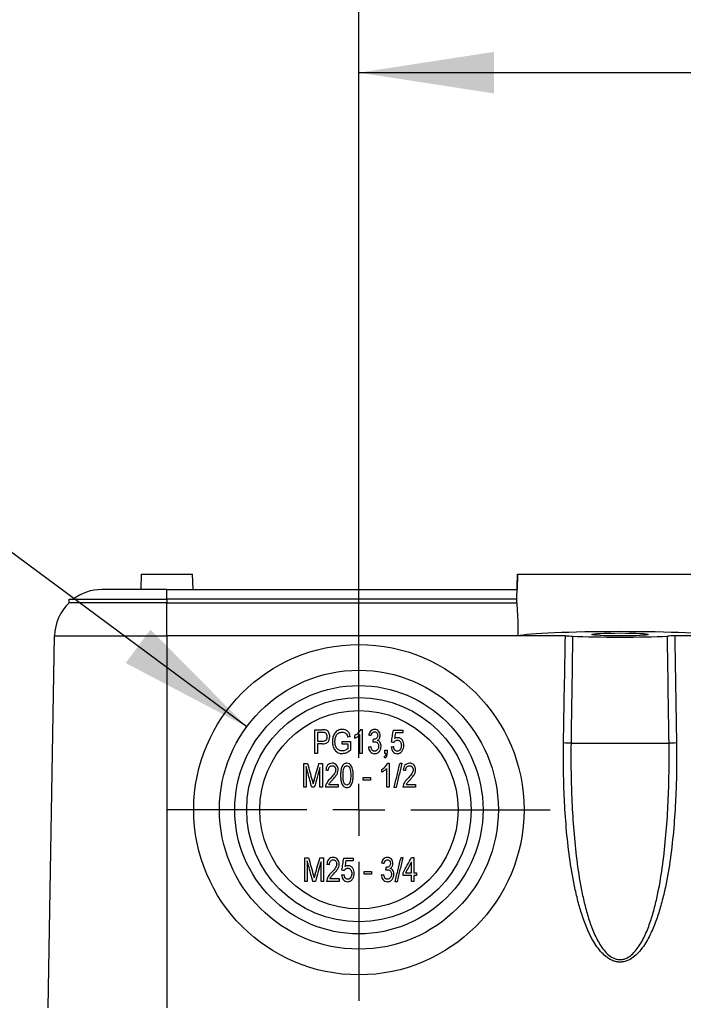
# Model space of a CAD drawing. Header units: millimetres. Extents: x 25 to 1092, y 25 to 838.
# Tile 9 of 46: x 155 to 220, y 651 to 747. Entities that reach past the tile are written whole.
import ezdxf

# ---------------------------------------------------------------- set-up
doc = ezdxf.new("R2010")
doc.units = ezdxf.units.MM
doc.header["$LTSCALE"] = 4
doc.linetypes.add('CENTERX2', pattern=[20.32, 12.7, -2.54, 2.54, -2.54])
doc.layers.add('CENTER', color=40, linetype='CENTERX2')
doc.layers.add('DIMENSIONS', color=140, linetype='Continuous', lineweight=25)
doc.styles.add('SLDTEXTSTYLE0', font='TXT', dxfattribs={"width": 0.7})
doc.dimstyles.new('SLDDIMSTYLE0', dxfattribs={"dimtxt": 8.632031, "dimasz": 13.208, "dimexe": 0, "dimexo": 0.0625, "dimgap": 2.158008, "dimtad": 0, "dimtih": 1, "dimtoh": 1, "dimrnd": 1e-09, "dimzin": 4, "dimdsep": 46, "dimtxsty": 'SLDTEXTSTYLE0', "dimsah": 1, "dimcen": 0.09, "dimadec": 0, "dimazin": 1, "dimtfac": 1, "dimtofl": 0, "dimtmove": 0, "dimatfit": 3, "dimfxl": 0, "dimfrac": 2, "dimtolj": 1, "dimtzin": 12, "dimarcsym": 0})
doc.dimstyles.new('SLDDIMSTYLE6', dxfattribs={"dimtxt": 8.632031, "dimasz": 13.208, "dimexe": 0, "dimexo": 0.0625, "dimgap": 2.158008, "dimtad": 0, "dimtih": 1, "dimtoh": 1, "dimrnd": 1e-09, "dimzin": 12, "dimdsep": 46, "dimtxsty": 'SLDTEXTSTYLE0', "dimsah": 1, "dimcen": 0, "dimadec": 0, "dimazin": 3, "dimtfac": 1, "dimtofl": 0, "dimtmove": 0, "dimatfit": 3, "dimfxl": 0, "dimfrac": 2, "dimtolj": 1, "dimtzin": 12, "dimarcsym": 0})

# ---------------------------------------------------------------- blocks, each defined once
blk = doc.blocks.new('_D_11')
at = {"layer": 'DIMENSIONS'}
for p, q in [((188.509, 674.813), (188.509, 754.412)), ((239.509, 674.813), (239.509, 754.412)), ((188.509, 741.712), (239.509, 741.712)), ((239.509, 741.712), (265.541, 741.712)), ((277.239, 741.712), (274.34, 741.712)), ((274.34, 741.712), (274.34, 727.993)), ((302.89, 741.712), (305.789, 741.712)), ((305.789, 741.712), (305.789, 727.993)), ((274.34, 727.993), (277.239, 727.993)), ((305.789, 727.993), (302.89, 727.993))]:
    blk.add_line(p, q, dxfattribs=at)
for points in [[(188.509, 741.712), (201.717, 739.68), (201.717, 743.744)], [(239.509, 741.712), (226.301, 743.744), (226.301, 739.68)]]:
    blk.add_solid(points, dxfattribs=at)
at = {"layer": 'DIMENSIONS', "char_height": 8.4667, "attachment_point": 1, "style": 'SLDTEXTSTYLE0'}
for s, insert in [('51.0', (277.239, 754.558)), ('2.01', (277.239, 738.907))]:
    blk.add_mtext(s, dxfattribs=dict(at, insert=insert))
blk = doc.blocks.new('_D_13')
at = {"layer": 'DIMENSIONS'}
for p, q in [((130.569, 712.611), (106.651, 712.611)), ((177.562, 677.834), (130.569, 712.611))]:
    blk.add_line(p, q, dxfattribs=at)
blk.add_solid([(177.562, 677.834), (168.154, 687.324), (165.737, 684.057)], dxfattribs=at)
at = {"layer": 'DIMENSIONS', "char_height": 8.4667, "attachment_point": 1, "style": 'SLDTEXTSTYLE0'}
for s, insert in [('PG13.5', (48.897, 744.104)), ('M20 - 1/2"', (38.698, 730.385)), ('M25 - 3/4"', (38.698, 716.666)), ('KNOCKOUT', (37.004, 702.947)), ('X4', (62.044, 689.228))]:
    blk.add_mtext(s, dxfattribs=dict(at, insert=insert))
blk = doc.blocks.new('SW_CENTERMARKSYMBOL_9')
at = {"layer": 'CENTER', "color": 0}
for p, q in [((0, 5.08), (0, 18.668)), ((0, 0), (0, 2.54)), ((-5.08, 0), (-18.668, 0)), ((0, 0), (-2.54, 0)), ((0, 0), (0, -2.54)), ((0, 0), (2.54, 0)), ((5.08, 0), (18.668, 0)), ((0, -5.08), (0, -18.668))]:
    blk.add_line(p, q, dxfattribs=at)

msp = doc.modelspace()

# ---------------------------------------------------------------- linework, layer by layer
for p, q in [((167.259, 692.733), (167.206, 691.233)), ((167.259, 692.733), (172.259, 692.733)), ((172.311, 691.233), (172.259, 692.733)), ((203.923, 690.283), (204.009, 692.733)), ((204.002, 692.733), (203.95, 691.233)), ((204.002, 692.733), (204.009, 692.733)), ((204.009, 692.733), (224.009, 692.733)), ((169.759, 691.233), (163.403, 691.233)), ((169.759, 690.283), (169.759, 691.233)), ((169.759, 691.233), (203.956, 691.233)), ((160.214, 689.952), (160.214, 690.283)), ((160.214, 690.283), (169.759, 690.283)), ((169.759, 689.952), (160.214, 689.952)), ((169.759, 690.283), (169.759, 689.952)), ((203.941, 690.283), (169.759, 690.283)), ((169.759, 689.952), (203.929, 689.952)), ((169.759, 686.703), (169.759, 689.952)), ((203.929, 689.952), (203.941, 690.283)), ((158.16, 650.396), (158.794, 686.703)), ((158.794, 686.703), (169.759, 686.703)), ((169.759, 686.703), (169.759, 650.396)), ((204.022, 686.703), (169.759, 686.703)), ((204.022, 686.702), (204.022, 686.703)), ((208.67, 686.702), (204.022, 686.702)), ((223.996, 686.702), (219.348, 686.702)), ((184.957, 677.274), (184.459, 677.274)), ((184.459, 676.434), (184.962, 676.434)), ((184.947, 676.164), (184.459, 676.164)), ((187.461, 675.709), (187.461, 676.133)), ((209.225, 676.233), (218.793, 676.233)), ((191.033, 675.233), (191.033, 675.563)), ((191.273, 675.563), (191.273, 675.24)), ((183.119, 674.244), (183.495, 674.244)), ((184.61, 674.244), (184.95, 674.244)), ((183.944, 672.608), (184.034, 672.265)), ((183.219, 665.044), (183.595, 665.044)), ((184.71, 665.044), (185.05, 665.044)), ((184.044, 663.408), (184.134, 663.065))]:
    msp.add_line(p, q)
for radius in [16.128, 13.618, 12.127, 10.955, 9.686]:
    msp.add_circle((188.509, 669.733), radius)
for centre, radius, start, end in [((163.403, 686.623), 4.61, 90, 127.44605), ((163.403, 686.623), 4.61, 133.77055, 179), ((207.862, 634.468), 41.787, 88.13137, 89.13435), ((220.155, 634.468), 41.787, 90.86565, 91.86863)]:
    msp.add_arc(centre, radius, start, end)
for centre, major_axis, start_param, end_param in [((214.009, 686.587), (10.225, 0), 0.216286, 2.925306), ((214.009, 686.929), (6.542, 0), 3.925816, 5.498962)]:
    msp.add_ellipse(centre, major_axis=major_axis, ratio=0.052408, start_param=start_param, end_param=end_param)
msp.add_ellipse((214.009, 686.848), major_axis=(2.75, 0), ratio=0.052408)
for points, knots in [([(203.929, 689.952), (203.938, 689.74), (203.952, 689.511), (203.981, 689.016), (203.996, 688.749), (204.02, 688.193), (204.029, 687.906), (204.035, 687.315), (204.032, 687.009), (204.022, 686.703)], [0, 0, 0, 0, 0.25, 0.25, 0.5, 0.5, 0.75, 0.75, 1, 1, 1, 1]), ([(208.494, 676.25), (208.523, 678.006), (208.58, 681.49), (208.64, 684.974), (208.67, 686.702)], [0, 0, 0, 0, 0.504051, 1, 1, 1, 1]), ([(219.348, 686.702), (219.378, 684.974), (219.438, 681.49), (219.495, 678.006), (219.524, 676.25)], [0, 0, 0, 0, 0.495949, 1, 1, 1, 1]), ([(184.219, 675.233), (184.219, 675.49), (184.219, 676.005), (184.219, 676.775), (184.219, 677.288), (184.219, 677.544)], [0, 0, 0, 0, 0.333341, 0.666659, 1, 1, 1, 1]), ([(184.219, 677.544), (184.338, 677.544), (184.575, 677.544), (184.812, 677.544), (184.931, 677.544)], [0, 0, 0, 0, 0.5, 1, 1, 1, 1]), ([(184.459, 677.274), (184.459, 677.134), (184.459, 676.854), (184.459, 676.574), (184.459, 676.434)], [0, 0, 0, 0, 0.499998, 1, 1, 1, 1]), ([(185.42, 676.862), (185.418, 676.922), (185.412, 676.981), (185.374, 677.095), (185.342, 677.149), (185.278, 677.212), (185.252, 677.23), (185.197, 677.253), (185.167, 677.26), (185.078, 677.274), (185.017, 677.274), (184.957, 677.274)], [0, 0, 0, 0, 0.25, 0.25, 0.5, 0.5, 0.625, 0.625, 0.75, 0.75, 1, 1, 1, 1]), ([(185.66, 676.875), (185.659, 676.939), (185.654, 677.002), (185.629, 677.127), (185.609, 677.189), (185.55, 677.302), (185.511, 677.356), (185.419, 677.443), (185.362, 677.476), (185.301, 677.5)], [0, 0, 0, 0, 0.25, 0.25, 0.5, 0.5, 0.75, 0.75, 1, 1, 1, 1]), ([(186.891, 677.574), (186.818, 677.574), (186.746, 677.567), (186.604, 677.538), (186.534, 677.515), (186.405, 677.451), (186.344, 677.41), (186.238, 677.312), (186.191, 677.256), (186.07, 677.077), (186.014, 676.942), (185.945, 676.664), (185.931, 676.522), (185.93, 676.378)], [0, 0, 0, 0, 0.125, 0.125, 0.25, 0.25, 0.375, 0.375, 0.5, 0.5, 0.75, 0.75, 1, 1, 1, 1]), ([(186.17, 676.388), (186.171, 676.496), (186.178, 676.603), (186.225, 676.813), (186.263, 676.916), (186.348, 677.055), (186.382, 677.098), (186.459, 677.174), (186.504, 677.207), (186.6, 677.257), (186.652, 677.276), (186.759, 677.299), (186.813, 677.304), (186.868, 677.304)], [0, 0, 0, 0, 0.25, 0.25, 0.5, 0.5, 0.625, 0.625, 0.75, 0.75, 0.875, 0.875, 1, 1, 1, 1]), ([(186.868, 677.304), (186.936, 677.302), (187.003, 677.296), (187.132, 677.254), (187.193, 677.222), (187.297, 677.134), (187.337, 677.078), (187.395, 676.955), (187.414, 676.89), (187.431, 676.824)], [0, 0, 0, 0, 0.25, 0.25, 0.5, 0.5, 0.75, 0.75, 1, 1, 1, 1]), ([(187.671, 676.884), (187.651, 676.977), (187.626, 677.069), (187.547, 677.242), (187.491, 677.322), (187.349, 677.451), (187.265, 677.501), (187.083, 677.562), (186.987, 677.572), (186.891, 677.574)], [0, 0, 0, 0, 0.25, 0.25, 0.5, 0.5, 0.75, 0.75, 1, 1, 1, 1]), ([(188.686, 677.574), (188.63, 677.446), (188.548, 677.332), (188.403, 677.181), (188.351, 677.134), (188.241, 677.048), (188.181, 677.01), (188.121, 676.974)], [0, 0, 0, 0, 0.5, 0.5, 0.75, 0.75, 1, 1, 1, 1]), ([(188.121, 676.704), (188.213, 676.747), (188.298, 676.801), (188.46, 676.921), (188.536, 676.988), (188.602, 677.064)], [0, 0, 0, 0, 0.5, 0.5, 1, 1, 1, 1]), ([(188.842, 677.574), (188.842, 677.315), (188.842, 676.795), (188.842, 676.015), (188.842, 675.493), (188.842, 675.233)], [0, 0, 0, 0, 0.333341, 0.666659, 1, 1, 1, 1]), ([(190.038, 677.574), (189.964, 677.572), (189.891, 677.562), (189.754, 677.503), (189.693, 677.459), (189.593, 677.35), (189.555, 677.285), (189.502, 677.148), (189.485, 677.077), (189.472, 677.004)], [0, 0, 0, 0, 0.25, 0.25, 0.5, 0.5, 0.75, 0.75, 1, 1, 1, 1]), ([(189.712, 676.974), (189.725, 677.063), (189.75, 677.153), (189.835, 677.258), (189.871, 677.287), (189.954, 677.325), (189.999, 677.332), (190.045, 677.334)], [0, 0, 0, 0, 0.5, 0.5, 0.75, 0.75, 1, 1, 1, 1]), ([(190.343, 676.986), (190.341, 676.936), (190.336, 676.886), (190.301, 676.791), (190.272, 676.748), (190.2, 676.679), (190.156, 676.651), (190.061, 676.618), (190.01, 676.611), (189.959, 676.611)], [0, 0, 0, 0, 0.25, 0.25, 0.5, 0.5, 0.75, 0.75, 1, 1, 1, 1]), ([(190.583, 676.973), (190.582, 677.048), (190.573, 677.122), (190.525, 677.265), (190.487, 677.332), (190.387, 677.446), (190.327, 677.494), (190.189, 677.56), (190.114, 677.572), (190.038, 677.574)], [0, 0, 0, 0, 0.25, 0.25, 0.5, 0.5, 0.75, 0.75, 1, 1, 1, 1]), ([(190.045, 677.334), (190.087, 677.332), (190.131, 677.325), (190.207, 677.287), (190.241, 677.259), (190.294, 677.193), (190.314, 677.154), (190.337, 677.072), (190.341, 677.029), (190.343, 676.986)], [0, 0, 0, 0, 0.25, 0.25, 0.5, 0.5, 0.75, 0.75, 1, 1, 1, 1]), ([(190.323, 676.501), (190.363, 676.526), (190.401, 676.554), (190.468, 676.62), (190.496, 676.659), (190.54, 676.741), (190.557, 676.786), (190.577, 676.878), (190.582, 676.925), (190.583, 676.973)], [0, 0, 0, 0, 0.25, 0.25, 0.5, 0.5, 0.75, 0.75, 1, 1, 1, 1]), ([(191.694, 676.33), (191.724, 676.528), (191.784, 676.923), (191.844, 677.317), (191.874, 677.514)], [0, 0, 0, 0, 0.5, 1, 1, 1, 1]), ([(191.874, 677.514), (192.029, 677.514), (192.339, 677.514), (192.649, 677.514), (192.804, 677.514)], [0, 0, 0, 0, 0.5, 1, 1, 1, 1]), ([(192.075, 677.244), (192.061, 677.149), (192.032, 676.959), (192.003, 676.769), (191.988, 676.673)], [0, 0, 0, 0, 0.5, 1, 1, 1, 1]), ([(192.804, 677.244), (192.683, 677.244), (192.44, 677.244), (192.197, 677.244), (192.075, 677.244)], [0, 0, 0, 0, 0.5, 1, 1, 1, 1]), ([(184.459, 676.164), (184.459, 676.008), (184.459, 675.698), (184.459, 675.388), (184.459, 675.233)], [0, 0, 0, 0, 0.5, 1, 1, 1, 1]), ([(184.947, 676.164), (185.043, 676.166), (185.138, 676.171), (185.322, 676.222), (185.413, 676.268), (185.546, 676.409), (185.592, 676.497), (185.648, 676.681), (185.658, 676.778), (185.66, 676.875)], [0, 0, 0, 0, 0.25, 0.25, 0.5, 0.5, 0.75, 0.75, 1, 1, 1, 1]), ([(184.962, 676.434), (185.022, 676.435), (185.082, 676.439), (185.2, 676.467), (185.257, 676.493), (185.346, 676.573), (185.377, 676.627), (185.414, 676.743), (185.418, 676.802), (185.42, 676.862)], [0, 0, 0, 0, 0.25, 0.25, 0.5, 0.5, 0.75, 0.75, 1, 1, 1, 1]), ([(185.93, 676.378), (185.931, 676.235), (185.943, 676.094), (186.016, 675.821), (186.076, 675.686), (186.246, 675.455), (186.357, 675.359), (186.617, 675.232), (186.761, 675.206), (186.907, 675.203)], [0, 0, 0, 0, 0.25, 0.25, 0.5, 0.5, 0.75, 0.75, 1, 1, 1, 1]), ([(186.892, 675.473), (186.837, 675.475), (186.782, 675.478), (186.676, 675.5), (186.623, 675.518), (186.475, 675.592), (186.39, 675.667), (186.264, 675.847), (186.225, 675.952), (186.179, 676.167), (186.172, 676.278), (186.17, 676.388)], [0, 0, 0, 0, 0.125, 0.125, 0.25, 0.25, 0.5, 0.5, 0.75, 0.75, 1, 1, 1, 1]), ([(187.461, 676.133), (187.366, 676.133), (187.176, 676.133), (186.986, 676.133), (186.891, 676.133)], [0, 0, 0, 0, 0.5, 1, 1, 1, 1]), ([(189.893, 676.342), (189.906, 676.346), (189.92, 676.35), (189.934, 676.354), (189.947, 676.358), (189.961, 676.361), (189.975, 676.364), (190.002, 676.37), (190.03, 676.373), (190.058, 676.374)], [0, 0, 0, 0, 0.0000428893, 0.0000428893, 0.0000428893, 0.0000858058, 0.0000858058, 0.0000858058, 0.0001695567, 0.0001695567, 0.0001695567, 0.0001695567]), ([(190.058, 676.374), (190.085, 676.373), (190.113, 676.371), (190.165, 676.359), (190.191, 676.349), (190.264, 676.313), (190.306, 676.276), (190.373, 676.19), (190.397, 676.141), (190.426, 676.035), (190.431, 675.981), (190.433, 675.927)], [0, 0, 0, 0, 0.125, 0.125, 0.25, 0.25, 0.5, 0.5, 0.75, 0.75, 1, 1, 1, 1]), ([(190.673, 675.929), (190.672, 675.99), (190.667, 676.049), (190.642, 676.166), (190.623, 676.223), (190.567, 676.331), (190.53, 676.381), (190.438, 676.457), (190.381, 676.483), (190.323, 676.501)], [0, 0, 0, 0, 0.25, 0.25, 0.5, 0.5, 0.75, 0.75, 1, 1, 1, 1]), ([(191.934, 676.296), (191.95, 676.327), (191.967, 676.358), (192.011, 676.412), (192.037, 676.437), (192.094, 676.479), (192.126, 676.496), (192.193, 676.517), (192.228, 676.522), (192.264, 676.524)], [0, 0, 0, 0, 0.25, 0.25, 0.5, 0.5, 0.75, 0.75, 1, 1, 1, 1]), ([(192.331, 676.764), (192.271, 676.762), (192.211, 676.756), (192.096, 676.726), (192.041, 676.701), (191.988, 676.673)], [0, 0, 0, 0, 0.5, 0.5, 1, 1, 1, 1]), ([(192.654, 676.007), (192.653, 675.943), (192.649, 675.88), (192.624, 675.756), (192.601, 675.695), (192.536, 675.585), (192.492, 675.536), (192.413, 675.482), (192.384, 675.467), (192.322, 675.448), (192.29, 675.444), (192.258, 675.443)], [0, 0, 0, 0, 0.25, 0.25, 0.5, 0.5, 0.75, 0.75, 0.875, 0.875, 1, 1, 1, 1]), ([(192.26, 675.203), (192.308, 675.204), (192.356, 675.208), (192.449, 675.23), (192.495, 675.248), (192.621, 675.319), (192.689, 675.391), (192.795, 675.551), (192.834, 675.641), (192.882, 675.826), (192.892, 675.923), (192.894, 676.02)], [0, 0, 0, 0, 0.125, 0.125, 0.25, 0.25, 0.5, 0.5, 0.75, 0.75, 1, 1, 1, 1]), ([(192.264, 676.524), (192.294, 676.523), (192.324, 676.52), (192.383, 676.506), (192.412, 676.494), (192.49, 676.449), (192.535, 676.405), (192.601, 676.303), (192.623, 676.246), (192.648, 676.127), (192.653, 676.067), (192.654, 676.007)], [0, 0, 0, 0, 0.125, 0.125, 0.25, 0.25, 0.5, 0.5, 0.75, 0.75, 1, 1, 1, 1]), ([(192.894, 676.02), (192.893, 676.106), (192.887, 676.192), (192.846, 676.358), (192.813, 676.441), (192.716, 676.584), (192.653, 676.647), (192.542, 676.716), (192.502, 676.735), (192.418, 676.757), (192.375, 676.762), (192.331, 676.764)], [0, 0, 0, 0, 0.25, 0.25, 0.5, 0.5, 0.75, 0.75, 0.875, 0.875, 1, 1, 1, 1]), ([(219.524, 676.25), (219.528, 675.928), (219.536, 675.282), (219.536, 674.314), (219.523, 673.181), (219.49, 671.892), (219.408, 669.963), (219.238, 667.559), (218.906, 664.679), (218.48, 662.269), (218.013, 660.383), (217.576, 658.987), (217.039, 657.65), (216.441, 656.562), (215.837, 655.791), (215.298, 655.291), (214.773, 654.989), (214.298, 654.863), (213.932, 654.842), (213.568, 654.894), (213.104, 655.056), (212.598, 655.388), (212.08, 655.907), (211.499, 656.689), (210.922, 657.775), (210.401, 659.104), (209.976, 660.49), (209.519, 662.36), (209.103, 664.749), (208.775, 667.607), (208.608, 669.995), (208.527, 671.915), (208.491, 673.358), (208.477, 674.806), (208.488, 675.769), (208.494, 676.25)], [0, 0, 0, 0, 0.020871, 0.04174, 0.062612, 0.09411, 0.125074, 0.187453, 0.249852, 0.312489, 0.345495, 0.375456, 0.406948, 0.438536, 0.45532, 0.470069, 0.485866, 0.493853, 0.501642, 0.509394, 0.517466, 0.533233, 0.547988, 0.564737, 0.595983, 0.627177, 0.656919, 0.689632, 0.751603, 0.813522, 0.875554, 0.906383, 0.937759, 0.968875, 1, 1, 1, 1]), ([(209.225, 676.233), (209.198, 674.324), (209.224, 672.411), (209.396, 668.608), (209.54, 666.716), (209.896, 663.905), (210.039, 662.973), (210.307, 661.584), (210.406, 661.122), (210.627, 660.204), (210.75, 659.745), (211.026, 658.844), (211.179, 658.402), (211.528, 657.541), (211.724, 657.122), (212.075, 656.523), (212.202, 656.329), (212.476, 655.966), (212.624, 655.795), (212.953, 655.49), (213.132, 655.358), (213.423, 655.211), (213.525, 655.171), (213.731, 655.114), (213.836, 655.096), (214.049, 655.086), (214.156, 655.094), (214.364, 655.132), (214.466, 655.162), (214.767, 655.285), (214.953, 655.406), (215.295, 655.694), (215.449, 655.859), (215.733, 656.212), (215.863, 656.401), (216.228, 656.994), (216.432, 657.416), (216.796, 658.285), (216.953, 658.73), (217.236, 659.632), (217.361, 660.09), (217.588, 661.015), (217.69, 661.483), (217.965, 662.889), (218.111, 663.831), (218.474, 666.667), (218.619, 668.57), (218.793, 672.391), (218.82, 674.31), (218.793, 676.233)], [0, 0, 0, 0, 0.125, 0.125, 0.25, 0.25, 0.3125, 0.3125, 0.34375, 0.34375, 0.375, 0.375, 0.40625, 0.40625, 0.4375, 0.4375, 0.453125, 0.453125, 0.46875, 0.46875, 0.484375, 0.484375, 0.492187, 0.492187, 0.5, 0.5, 0.507812, 0.507812, 0.515625, 0.515625, 0.53125, 0.53125, 0.546875, 0.546875, 0.5625, 0.5625, 0.59375, 0.59375, 0.625, 0.625, 0.65625, 0.65625, 0.6875, 0.6875, 0.75, 0.75, 0.875, 0.875, 1, 1, 1, 1]), ([(187.701, 675.557), (187.646, 675.507), (187.59, 675.458), (187.469, 675.372), (187.404, 675.334), (187.271, 675.271), (187.202, 675.245), (187.056, 675.212), (186.981, 675.205), (186.907, 675.203)], [0, 0, 0, 0, 0.25, 0.25, 0.5, 0.5, 0.75, 0.75, 1, 1, 1, 1]), ([(189.442, 675.863), (189.45, 675.781), (189.463, 675.701), (189.517, 675.546), (189.557, 675.472), (189.663, 675.345), (189.726, 675.292), (189.876, 675.219), (189.958, 675.205), (190.041, 675.203)], [0, 0, 0, 0, 0.25, 0.25, 0.5, 0.5, 0.75, 0.75, 1, 1, 1, 1]), ([(190.045, 675.443), (190.018, 675.444), (189.992, 675.446), (189.94, 675.459), (189.915, 675.469), (189.847, 675.509), (189.81, 675.549), (189.725, 675.684), (189.7, 675.789), (189.682, 675.893)], [0, 0, 0, 0, 0.125, 0.125, 0.25, 0.25, 0.5, 0.5, 1, 1, 1, 1]), ([(190.041, 675.203), (190.086, 675.204), (190.131, 675.208), (190.218, 675.227), (190.261, 675.242), (190.381, 675.303), (190.451, 675.362), (190.565, 675.499), (190.609, 675.579), (190.661, 675.749), (190.671, 675.84), (190.673, 675.929)], [0, 0, 0, 0, 0.125, 0.125, 0.25, 0.25, 0.5, 0.5, 0.75, 0.75, 1, 1, 1, 1]), ([(190.433, 675.927), (190.432, 675.869), (190.427, 675.812), (190.396, 675.703), (190.372, 675.649), (190.304, 675.557), (190.261, 675.516), (190.161, 675.458), (190.103, 675.444), (190.045, 675.443)], [0, 0, 0, 0, 0.25, 0.25, 0.5, 0.5, 0.75, 0.75, 1, 1, 1, 1]), ([(191.153, 675.233), (191.15, 675.165), (191.145, 675.096), (191.101, 675.005), (191.08, 674.978), (191.029, 674.933), (190.999, 674.916), (190.968, 674.902)], [0, 0, 0, 0, 0.5, 0.5, 0.75, 0.75, 1, 1, 1, 1]), ([(191.033, 674.783), (191.074, 674.804), (191.113, 674.828), (191.178, 674.892), (191.205, 674.93), (191.264, 675.055), (191.272, 675.148), (191.273, 675.24)], [0, 0, 0, 0, 0.25, 0.25, 0.5, 0.5, 1, 1, 1, 1]), ([(191.664, 675.863), (191.671, 675.781), (191.684, 675.701), (191.735, 675.545), (191.774, 675.471), (191.88, 675.344), (191.945, 675.29), (192.095, 675.219), (192.177, 675.205), (192.26, 675.203)], [0, 0, 0, 0, 0.25, 0.25, 0.5, 0.5, 0.75, 0.75, 1, 1, 1, 1]), ([(192.258, 675.443), (192.205, 675.445), (192.152, 675.458), (192.064, 675.515), (192.026, 675.552), (191.94, 675.685), (191.918, 675.789), (191.904, 675.893)], [0, 0, 0, 0, 0.25, 0.25, 0.5, 0.5, 1, 1, 1, 1]), ([(183.119, 671.933), (183.119, 672.19), (183.119, 672.704), (183.119, 673.475), (183.119, 673.988), (183.119, 674.244)], [0, 0, 0, 0, 0.3333412, 0.6666588, 1, 1, 1, 1]), ([(183.495, 674.244), (183.57, 673.972), (183.719, 673.427), (183.869, 672.881), (183.944, 672.608)], [0, 0, 0, 0, 0.5, 1, 1, 1, 1]), ([(184.139, 672.636), (184.218, 672.904), (184.375, 673.44), (184.532, 673.976), (184.61, 674.244)], [0, 0, 0, 0, 0.5, 1, 1, 1, 1]), ([(184.95, 674.244), (184.95, 673.988), (184.95, 673.475), (184.95, 672.704), (184.95, 672.19), (184.95, 671.933)], [0, 0, 0, 0, 0.333341, 0.666659, 1, 1, 1, 1]), ([(185.896, 674.274), (185.809, 674.272), (185.725, 674.261), (185.564, 674.192), (185.494, 674.137), (185.387, 674.002), (185.35, 673.921), (185.301, 673.757), (185.288, 673.67), (185.28, 673.584)], [0, 0, 0, 0, 0.25, 0.25, 0.5, 0.5, 0.75, 0.75, 1, 1, 1, 1]), ([(186.481, 673.627), (186.479, 673.709), (186.47, 673.789), (186.418, 673.943), (186.379, 674.017), (186.279, 674.146), (186.212, 674.198), (186.062, 674.262), (185.978, 674.272), (185.896, 674.274)], [0, 0, 0, 0, 0.25, 0.25, 0.5, 0.5, 0.75, 0.75, 1, 1, 1, 1]), ([(187.338, 674.274), (187.276, 674.272), (187.214, 674.265), (187.097, 674.22), (187.044, 674.186), (186.909, 674.055), (186.853, 673.94), (186.775, 673.705), (186.754, 673.582), (186.727, 673.336), (186.722, 673.212), (186.721, 673.088)], [0, 0, 0, 0, 0.125, 0.125, 0.25, 0.25, 0.5, 0.5, 0.75, 0.75, 1, 1, 1, 1]), ([(187.763, 674.031), (187.715, 674.101), (187.659, 674.166), (187.511, 674.254), (187.425, 674.272), (187.338, 674.274)], [0, 0, 0, 0, 0.5, 0.5, 1, 1, 1, 1]), ([(190.744, 673.674), (190.804, 673.71), (190.863, 673.748), (190.973, 673.834), (191.025, 673.881), (191.17, 674.032), (191.252, 674.146), (191.309, 674.274)], [0, 0, 0, 0, 0.25, 0.25, 0.5, 0.5, 1, 1, 1, 1]), ([(191.464, 674.274), (191.464, 674.014), (191.464, 673.495), (191.464, 672.714), (191.464, 672.193), (191.464, 671.933)], [0, 0, 0, 0, 0.333338, 0.666655, 1, 1, 1, 1]), ([(191.948, 671.903), (191.996, 672.101), (192.093, 672.496), (192.237, 673.089), (192.382, 673.682), (192.478, 674.077), (192.526, 674.274)], [0, 0, 0, 0, 0.250014, 0.500004, 0.749992, 1, 1, 1, 1]), ([(192.71, 674.274), (192.662, 674.077), (192.566, 673.682), (192.422, 673.089), (192.277, 672.496), (192.181, 672.101), (192.133, 671.903)], [0, 0, 0, 0, 0.250008, 0.499996, 0.749986, 1, 1, 1, 1]), ([(193.461, 674.274), (193.374, 674.272), (193.289, 674.261), (193.129, 674.192), (193.059, 674.137), (192.952, 674.002), (192.915, 673.922), (192.866, 673.757), (192.853, 673.67), (192.845, 673.584)], [0, 0, 0, 0, 0.25, 0.25, 0.5, 0.5, 0.75, 0.75, 1, 1, 1, 1]), ([(194.046, 673.627), (194.044, 673.708), (194.035, 673.789), (193.983, 673.943), (193.944, 674.017), (193.843, 674.146), (193.777, 674.198), (193.626, 674.262), (193.543, 674.272), (193.461, 674.274)], [0, 0, 0, 0, 0.25, 0.25, 0.5, 0.5, 0.75, 0.75, 1, 1, 1, 1]), ([(183.909, 671.933), (183.848, 672.157), (183.726, 672.606), (183.542, 673.278), (183.42, 673.726), (183.359, 673.95)], [0, 0, 0, 0, 0.33334, 0.66666, 1, 1, 1, 1]), ([(183.359, 673.95), (183.359, 673.614), (183.359, 672.942), (183.359, 672.269), (183.359, 671.933)], [0, 0, 0, 0, 0.5, 1, 1, 1, 1]), ([(184.71, 673.841), (184.617, 673.523), (184.433, 672.887), (184.248, 672.251), (184.155, 671.933)], [0, 0, 0, 0, 0.5, 1, 1, 1, 1]), ([(184.71, 671.933), (184.71, 672.251), (184.71, 672.887), (184.71, 673.523), (184.71, 673.841)], [0, 0, 0, 0, 0.5, 1, 1, 1, 1]), ([(185.52, 673.554), (185.521, 673.611), (185.525, 673.667), (185.549, 673.777), (185.569, 673.831), (185.632, 673.926), (185.674, 673.966), (185.772, 674.022), (185.83, 674.033), (185.887, 674.034)], [0, 0, 0, 0, 0.25, 0.25, 0.5, 0.5, 0.75, 0.75, 1, 1, 1, 1]), ([(186.241, 673.631), (186.239, 673.589), (186.235, 673.547), (186.216, 673.466), (186.202, 673.426), (186.152, 673.309), (186.109, 673.237), (185.957, 673.036), (185.841, 672.912), (185.724, 672.791)], [0, 0, 0, 0, 0.125, 0.125, 0.25, 0.25, 0.5, 0.5, 1, 1, 1, 1]), ([(185.887, 674.034), (185.937, 674.033), (185.987, 674.024), (186.077, 673.981), (186.117, 673.949), (186.181, 673.872), (186.205, 673.828), (186.235, 673.732), (186.24, 673.682), (186.241, 673.631)], [0, 0, 0, 0, 0.25, 0.25, 0.5, 0.5, 0.75, 0.75, 1, 1, 1, 1]), ([(185.937, 672.652), (186.067, 672.793), (186.195, 672.935), (186.356, 673.172), (186.403, 673.255), (186.464, 673.435), (186.479, 673.531), (186.481, 673.627)], [0, 0, 0, 0, 0.5, 0.5, 0.75, 0.75, 1, 1, 1, 1]), ([(186.721, 673.088), (186.722, 672.964), (186.726, 672.84), (186.751, 672.595), (186.77, 672.471), (186.847, 672.236), (186.908, 672.125), (187.044, 671.996), (187.096, 671.961), (187.211, 671.914), (187.273, 671.905), (187.335, 671.903)], [0, 0, 0, 0, 0.25, 0.25, 0.5, 0.5, 0.75, 0.75, 0.875, 0.875, 1, 1, 1, 1]), ([(186.961, 673.089), (186.963, 673.273), (186.966, 673.459), (187.019, 673.73), (187.048, 673.82), (187.127, 673.934), (187.158, 673.969), (187.236, 674.02), (187.282, 674.033), (187.328, 674.034)], [0, 0, 0, 0, 0.5, 0.5, 0.75, 0.75, 0.875, 0.875, 1, 1, 1, 1]), ([(187.342, 672.143), (187.295, 672.145), (187.248, 672.155), (187.168, 672.203), (187.134, 672.237), (187.051, 672.349), (187.021, 672.44), (186.966, 672.715), (186.963, 672.902), (186.961, 673.089)], [0, 0, 0, 0, 0.125, 0.125, 0.25, 0.25, 0.5, 0.5, 1, 1, 1, 1]), ([(187.328, 674.034), (187.375, 674.033), (187.423, 674.022), (187.503, 673.975), (187.538, 673.942), (187.622, 673.83), (187.652, 673.739), (187.707, 673.464), (187.71, 673.276), (187.712, 673.089)], [0, 0, 0, 0, 0.125, 0.125, 0.25, 0.25, 0.5, 0.5, 1, 1, 1, 1]), ([(187.335, 671.903), (187.397, 671.905), (187.459, 671.912), (187.576, 671.957), (187.629, 671.991), (187.763, 672.122), (187.819, 672.237), (187.897, 672.471), (187.919, 672.595), (187.947, 672.84), (187.951, 672.964), (187.952, 673.088)], [0, 0, 0, 0, 0.125, 0.125, 0.25, 0.25, 0.5, 0.5, 0.75, 0.75, 1, 1, 1, 1]), ([(187.712, 673.089), (187.71, 672.904), (187.707, 672.718), (187.653, 672.446), (187.624, 672.356), (187.544, 672.243), (187.513, 672.207), (187.435, 672.157), (187.389, 672.145), (187.342, 672.143)], [0, 0, 0, 0, 0.5, 0.5, 0.75, 0.75, 0.875, 0.875, 1, 1, 1, 1]), ([(187.952, 673.088), (187.951, 673.25), (187.943, 673.413), (187.893, 673.733), (187.846, 673.89), (187.763, 674.031)], [0, 0, 0, 0, 0.5, 0.5, 1, 1, 1, 1]), ([(191.224, 673.764), (191.158, 673.688), (191.082, 673.621), (190.92, 673.501), (190.835, 673.447), (190.744, 673.404)], [0, 0, 0, 0, 0.5, 0.5, 1, 1, 1, 1]), ([(191.224, 671.933), (191.224, 672.238), (191.224, 672.849), (191.224, 673.459), (191.224, 673.764)], [0, 0, 0, 0, 0.5, 1, 1, 1, 1]), ([(193.085, 673.554), (193.086, 673.611), (193.09, 673.667), (193.114, 673.778), (193.134, 673.832), (193.197, 673.927), (193.239, 673.966), (193.337, 674.022), (193.394, 674.033), (193.452, 674.034)], [0, 0, 0, 0, 0.25, 0.25, 0.5, 0.5, 0.75, 0.75, 1, 1, 1, 1]), ([(193.806, 673.631), (193.804, 673.589), (193.8, 673.547), (193.781, 673.465), (193.767, 673.425), (193.717, 673.309), (193.673, 673.237), (193.521, 673.035), (193.406, 672.912), (193.289, 672.791)], [0, 0, 0, 0, 0.125, 0.125, 0.25, 0.25, 0.5, 0.5, 1, 1, 1, 1]), ([(193.452, 674.034), (193.502, 674.033), (193.552, 674.024), (193.642, 673.982), (193.681, 673.949), (193.746, 673.873), (193.77, 673.828), (193.8, 673.732), (193.805, 673.682), (193.806, 673.631)], [0, 0, 0, 0, 0.25, 0.25, 0.5, 0.5, 0.75, 0.75, 1, 1, 1, 1]), ([(193.502, 672.652), (193.632, 672.792), (193.76, 672.935), (193.921, 673.171), (193.968, 673.255), (194.029, 673.435), (194.044, 673.531), (194.046, 673.627)], [0, 0, 0, 0, 0.5, 0.5, 0.75, 0.75, 1, 1, 1, 1]), ([(184.139, 672.636), (184.125, 672.588), (184.112, 672.54), (184.098, 672.492), (184.087, 672.454), (184.076, 672.417), (184.065, 672.379), (184.055, 672.341), (184.044, 672.303), (184.034, 672.265)], [0, 0, 0, 0, 0.0001500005, 0.0001500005, 0.0001500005, 0.0002675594, 0.0002675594, 0.0002675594, 0.0003851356, 0.0003851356, 0.0003851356, 0.0003851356]), ([(185.724, 672.791), (185.608, 672.67), (185.494, 672.545), (185.36, 672.332), (185.322, 672.257), (185.267, 672.101), (185.25, 672.017), (185.25, 671.933)], [0, 0, 0, 0, 0.5, 0.5, 0.75, 0.75, 1, 1, 1, 1]), ([(185.58, 672.203), (185.624, 672.288), (185.68, 672.367), (185.806, 672.512), (185.872, 672.582), (185.937, 672.652)], [0, 0, 0, 0, 0.5, 0.5, 1, 1, 1, 1]), ([(185.58, 672.203), (185.731, 672.203), (186.031, 672.203), (186.331, 672.203), (186.481, 672.203)], [0, 0, 0, 0, 0.499995, 1, 1, 1, 1]), ([(189.633, 672.623), (189.513, 672.623), (189.273, 672.623), (189.033, 672.623), (188.913, 672.623)], [0, 0, 0, 0, 0.5, 1, 1, 1, 1]), ([(193.289, 672.791), (193.173, 672.67), (193.06, 672.545), (192.925, 672.333), (192.887, 672.258), (192.832, 672.101), (192.815, 672.018), (192.815, 671.933)], [0, 0, 0, 0, 0.5, 0.5, 0.75, 0.75, 1, 1, 1, 1]), ([(193.145, 672.203), (193.167, 672.246), (193.19, 672.288), (193.245, 672.367), (193.276, 672.404), (193.371, 672.512), (193.437, 672.582), (193.502, 672.652)], [0, 0, 0, 0, 0.25, 0.25, 0.5, 0.5, 1, 1, 1, 1]), ([(193.145, 672.203), (193.296, 672.203), (193.596, 672.203), (193.896, 672.203), (194.046, 672.203)], [0, 0, 0, 0, 0.5, 1, 1, 1, 1]), ([(186.481, 671.933), (186.276, 671.933), (185.865, 671.933), (185.455, 671.933), (185.25, 671.933)], [0, 0, 0, 0, 0.5, 1, 1, 1, 1]), ([(194.046, 671.933), (193.841, 671.933), (193.431, 671.933), (193.02, 671.933), (192.815, 671.933)], [0, 0, 0, 0, 0.499998, 1, 1, 1, 1]), ([(183.219, 662.733), (183.219, 662.989), (183.219, 663.502), (183.219, 664.273), (183.219, 664.787), (183.219, 665.044)], [0, 0, 0, 0, 0.3333413, 0.6666587, 1, 1, 1, 1]), ([(184.009, 662.733), (183.948, 662.957), (183.826, 663.405), (183.643, 664.077), (183.52, 664.526), (183.459, 664.75)], [0, 0, 0, 0, 0.3333398, 0.6666602, 1, 1, 1, 1]), ([(183.459, 664.75), (183.459, 664.414), (183.459, 663.741), (183.459, 663.069), (183.459, 662.733)], [0, 0, 0, 0, 0.5, 1, 1, 1, 1]), ([(183.595, 665.044), (183.67, 664.771), (183.82, 664.226), (183.97, 663.68), (184.044, 663.408)], [0, 0, 0, 0, 0.5, 1, 1, 1, 1]), ([(184.81, 664.641), (184.717, 664.323), (184.532, 663.686), (184.347, 663.051), (184.255, 662.733)], [0, 0, 0, 0, 0.5, 1, 1, 1, 1]), ([(184.81, 662.733), (184.81, 663.051), (184.81, 663.686), (184.81, 664.323), (184.81, 664.641)], [0, 0, 0, 0, 0.5, 1, 1, 1, 1]), ([(185.05, 665.044), (185.05, 664.787), (185.05, 664.273), (185.05, 663.502), (185.05, 662.989), (185.05, 662.733)], [0, 0, 0, 0, 0.333341, 0.666659, 1, 1, 1, 1]), ([(185.996, 665.074), (185.909, 665.072), (185.824, 665.061), (185.664, 664.992), (185.594, 664.937), (185.487, 664.802), (185.45, 664.721), (185.401, 664.557), (185.388, 664.47), (185.38, 664.384)], [0, 0, 0, 0, 0.25, 0.25, 0.5, 0.5, 0.75, 0.75, 1, 1, 1, 1]), ([(185.62, 664.354), (185.621, 664.411), (185.625, 664.467), (185.649, 664.577), (185.669, 664.631), (185.731, 664.726), (185.773, 664.766), (185.872, 664.822), (185.929, 664.833), (185.987, 664.834)], [0, 0, 0, 0, 0.25, 0.25, 0.5, 0.5, 0.75, 0.75, 1, 1, 1, 1]), ([(186.341, 664.431), (186.339, 664.389), (186.335, 664.347), (186.316, 664.265), (186.302, 664.225), (186.252, 664.109), (186.209, 664.037), (186.057, 663.835), (185.941, 663.712), (185.824, 663.591)], [0, 0, 0, 0, 0.125, 0.125, 0.25, 0.25, 0.5, 0.5, 1, 1, 1, 1]), ([(185.987, 664.834), (186.037, 664.833), (186.087, 664.824), (186.177, 664.781), (186.217, 664.749), (186.281, 664.672), (186.305, 664.627), (186.335, 664.532), (186.34, 664.482), (186.341, 664.431)], [0, 0, 0, 0, 0.25, 0.25, 0.5, 0.5, 0.75, 0.75, 1, 1, 1, 1]), ([(186.581, 664.427), (186.579, 664.508), (186.57, 664.588), (186.518, 664.742), (186.48, 664.816), (186.379, 664.946), (186.312, 664.998), (186.162, 665.062), (186.078, 665.072), (185.996, 665.074)], [0, 0, 0, 0, 0.25, 0.25, 0.5, 0.5, 0.75, 0.75, 1, 1, 1, 1]), ([(186.037, 663.452), (186.167, 663.592), (186.295, 663.735), (186.456, 663.972), (186.503, 664.055), (186.564, 664.235), (186.579, 664.331), (186.581, 664.427)], [0, 0, 0, 0, 0.5, 0.5, 0.75, 0.75, 1, 1, 1, 1]), ([(187.031, 665.014), (187.186, 665.014), (187.497, 665.014), (187.807, 665.014), (187.962, 665.014)], [0, 0, 0, 0, 0.5, 1, 1, 1, 1]), ([(187.962, 664.744), (187.84, 664.744), (187.597, 664.744), (187.354, 664.744), (187.233, 664.744)], [0, 0, 0, 0, 0.5, 1, 1, 1, 1]), ([(191.289, 665.074), (191.215, 665.072), (191.143, 665.062), (191.006, 665.003), (190.945, 664.96), (190.845, 664.85), (190.807, 664.785), (190.753, 664.648), (190.736, 664.577), (190.724, 664.504)], [0, 0, 0, 0, 0.25, 0.25, 0.5, 0.5, 0.75, 0.75, 1, 1, 1, 1]), ([(190.964, 664.474), (190.977, 664.563), (191.001, 664.653), (191.087, 664.759), (191.123, 664.787), (191.206, 664.825), (191.251, 664.832), (191.296, 664.834)], [0, 0, 0, 0, 0.5, 0.5, 0.75, 0.75, 1, 1, 1, 1]), ([(191.594, 664.486), (191.593, 664.436), (191.588, 664.386), (191.552, 664.291), (191.524, 664.248), (191.451, 664.178), (191.407, 664.151), (191.312, 664.118), (191.261, 664.111), (191.21, 664.111)], [0, 0, 0, 0, 0.25, 0.25, 0.5, 0.5, 0.75, 0.75, 1, 1, 1, 1]), ([(191.834, 664.473), (191.833, 664.548), (191.824, 664.623), (191.776, 664.766), (191.738, 664.832), (191.638, 664.947), (191.578, 664.994), (191.441, 665.06), (191.366, 665.072), (191.289, 665.074)], [0, 0, 0, 0, 0.25, 0.25, 0.5, 0.5, 0.75, 0.75, 1, 1, 1, 1]), ([(191.296, 664.834), (191.339, 664.832), (191.382, 664.825), (191.458, 664.787), (191.492, 664.759), (191.545, 664.693), (191.566, 664.654), (191.589, 664.572), (191.592, 664.529), (191.594, 664.486)], [0, 0, 0, 0, 0.25, 0.25, 0.5, 0.5, 0.75, 0.75, 1, 1, 1, 1]), ([(191.574, 664.001), (191.615, 664.026), (191.652, 664.054), (191.719, 664.12), (191.747, 664.159), (191.792, 664.241), (191.808, 664.286), (191.829, 664.378), (191.833, 664.425), (191.834, 664.473)], [0, 0, 0, 0, 0.25, 0.25, 0.5, 0.5, 0.75, 0.75, 1, 1, 1, 1]), ([(192.048, 662.703), (192.096, 662.9), (192.192, 663.295), (192.337, 663.888), (192.481, 664.481), (192.578, 664.877), (192.626, 665.074)], [0, 0, 0, 0, 0.2500111, 0.5, 0.7499888, 1, 1, 1, 1]), ([(192.81, 665.074), (192.762, 664.877), (192.666, 664.481), (192.521, 663.888), (192.377, 663.295), (192.281, 662.9), (192.233, 662.703)], [0, 0, 0, 0, 0.250011, 0.5, 0.749989, 1, 1, 1, 1]), ([(192.825, 663.573), (192.962, 663.824), (193.237, 664.324), (193.512, 664.824), (193.649, 665.074)], [0, 0, 0, 0, 0.5, 1, 1, 1, 1]), ([(193.636, 664.618), (193.54, 664.444), (193.349, 664.096), (193.158, 663.747), (193.062, 663.573)], [0, 0, 0, 0, 0.5, 1, 1, 1, 1]), ([(193.636, 663.573), (193.636, 663.747), (193.636, 664.095), (193.636, 664.444), (193.636, 664.618)], [0, 0, 0, 0, 0.5, 1, 1, 1, 1]), ([(193.876, 665.074), (193.876, 664.824), (193.876, 664.323), (193.876, 663.823), (193.876, 663.573)], [0, 0, 0, 0, 0.5, 1, 1, 1, 1]), ([(185.824, 663.591), (185.707, 663.47), (185.594, 663.345), (185.46, 663.132), (185.422, 663.057), (185.367, 662.901), (185.35, 662.818), (185.35, 662.733)], [0, 0, 0, 0, 0.5, 0.5, 0.75, 0.75, 1, 1, 1, 1]), ([(187.091, 663.796), (187.108, 663.827), (187.125, 663.858), (187.169, 663.912), (187.195, 663.937), (187.252, 663.979), (187.283, 663.996), (187.35, 664.017), (187.386, 664.022), (187.421, 664.024)], [0, 0, 0, 0, 0.25, 0.25, 0.5, 0.5, 0.75, 0.75, 1, 1, 1, 1]), ([(187.488, 664.264), (187.428, 664.262), (187.369, 664.256), (187.253, 664.226), (187.199, 664.201), (187.146, 664.173)], [0, 0, 0, 0, 0.5, 0.5, 1, 1, 1, 1]), ([(187.812, 663.507), (187.811, 663.443), (187.806, 663.38), (187.781, 663.256), (187.759, 663.195), (187.694, 663.085), (187.65, 663.036), (187.571, 662.982), (187.541, 662.967), (187.48, 662.948), (187.448, 662.944), (187.415, 662.943)], [0, 0, 0, 0, 0.25, 0.25, 0.5, 0.5, 0.75, 0.75, 0.875, 0.875, 1, 1, 1, 1]), ([(187.417, 662.703), (187.466, 662.704), (187.514, 662.708), (187.607, 662.73), (187.653, 662.748), (187.778, 662.819), (187.846, 662.892), (187.952, 663.051), (187.992, 663.141), (188.04, 663.327), (188.05, 663.423), (188.052, 663.52)], [0, 0, 0, 0, 0.125, 0.125, 0.25, 0.25, 0.5, 0.5, 0.75, 0.75, 1, 1, 1, 1]), ([(187.421, 664.024), (187.452, 664.023), (187.482, 664.02), (187.541, 664.006), (187.57, 663.994), (187.648, 663.949), (187.692, 663.905), (187.759, 663.803), (187.78, 663.746), (187.806, 663.627), (187.811, 663.567), (187.812, 663.507)], [0, 0, 0, 0, 0.125, 0.125, 0.25, 0.25, 0.5, 0.5, 0.75, 0.75, 1, 1, 1, 1]), ([(188.052, 663.52), (188.05, 663.606), (188.045, 663.692), (188.004, 663.858), (187.97, 663.941), (187.873, 664.084), (187.811, 664.147), (187.7, 664.216), (187.66, 664.235), (187.576, 664.257), (187.532, 664.262), (187.488, 664.264)], [0, 0, 0, 0, 0.25, 0.25, 0.5, 0.5, 0.75, 0.75, 0.875, 0.875, 1, 1, 1, 1]), ([(189.013, 663.694), (189.133, 663.694), (189.373, 663.694), (189.613, 663.694), (189.733, 663.694)], [0, 0, 0, 0, 0.5, 1, 1, 1, 1]), ([(191.144, 663.842), (191.158, 663.846), (191.171, 663.85), (191.185, 663.854), (191.199, 663.858), (191.213, 663.861), (191.227, 663.864), (191.254, 663.87), (191.282, 663.873), (191.31, 663.874)], [0, 0, 0, 0, 0.0000428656, 0.0000428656, 0.0000428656, 0.0000857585, 0.0000857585, 0.0000857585, 0.0001694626, 0.0001694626, 0.0001694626, 0.0001694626]), ([(191.31, 663.874), (191.337, 663.873), (191.364, 663.871), (191.417, 663.859), (191.443, 663.849), (191.515, 663.813), (191.557, 663.776), (191.624, 663.69), (191.649, 663.641), (191.677, 663.536), (191.683, 663.481), (191.684, 663.427)], [0, 0, 0, 0, 0.125, 0.125, 0.25, 0.25, 0.5, 0.5, 0.75, 0.75, 1, 1, 1, 1]), ([(191.924, 663.429), (191.923, 663.49), (191.919, 663.55), (191.894, 663.666), (191.874, 663.724), (191.819, 663.831), (191.782, 663.881), (191.689, 663.957), (191.633, 663.983), (191.574, 664.001)], [0, 0, 0, 0, 0.25, 0.25, 0.5, 0.5, 0.75, 0.75, 1, 1, 1, 1]), ([(193.062, 663.573), (193.158, 663.573), (193.349, 663.573), (193.54, 663.573), (193.636, 663.573)], [0, 0, 0, 0, 0.5, 1, 1, 1, 1]), ([(184.239, 663.436), (184.225, 663.388), (184.212, 663.34), (184.198, 663.293), (184.187, 663.255), (184.176, 663.217), (184.166, 663.179), (184.155, 663.141), (184.144, 663.104), (184.134, 663.065)], [0.0000000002, 0.0000000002, 0.0000000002, 0.0000000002, 0.0001500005, 0.0001500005, 0.0001500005, 0.0002687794, 0.0002687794, 0.0002687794, 0.0003875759, 0.0003875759, 0.0003875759, 0.0003875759]), ([(185.68, 663.003), (185.702, 663.046), (185.725, 663.088), (185.78, 663.167), (185.811, 663.203), (185.906, 663.312), (185.972, 663.382), (186.037, 663.452)], [0, 0, 0, 0, 0.25, 0.25, 0.5, 0.5, 1, 1, 1, 1]), ([(186.821, 663.363), (186.829, 663.281), (186.841, 663.201), (186.893, 663.045), (186.932, 662.971), (187.037, 662.844), (187.102, 662.79), (187.252, 662.719), (187.334, 662.705), (187.417, 662.703)], [0, 0, 0, 0, 0.25, 0.25, 0.5, 0.5, 0.75, 0.75, 1, 1, 1, 1]), ([(187.415, 662.943), (187.362, 662.945), (187.31, 662.958), (187.221, 663.015), (187.184, 663.053), (187.098, 663.185), (187.075, 663.289), (187.061, 663.393)], [0, 0, 0, 0, 0.25, 0.25, 0.5, 0.5, 1, 1, 1, 1]), ([(190.694, 663.363), (190.701, 663.281), (190.715, 663.2), (190.768, 663.045), (190.809, 662.972), (190.914, 662.845), (190.978, 662.792), (191.128, 662.719), (191.21, 662.705), (191.293, 662.703)], [0, 0, 0, 0, 0.25, 0.25, 0.5, 0.5, 0.75, 0.75, 1, 1, 1, 1]), ([(191.296, 662.943), (191.27, 662.944), (191.243, 662.946), (191.192, 662.959), (191.167, 662.969), (191.098, 663.009), (191.061, 663.049), (190.977, 663.184), (190.952, 663.289), (190.934, 663.393)], [0, 0, 0, 0, 0.125, 0.125, 0.25, 0.25, 0.5, 0.5, 1, 1, 1, 1]), ([(191.293, 662.703), (191.338, 662.704), (191.382, 662.708), (191.469, 662.727), (191.512, 662.742), (191.632, 662.803), (191.702, 662.862), (191.816, 662.999), (191.86, 663.08), (191.912, 663.25), (191.923, 663.34), (191.924, 663.429)], [0, 0, 0, 0, 0.125, 0.125, 0.25, 0.25, 0.5, 0.5, 0.75, 0.75, 1, 1, 1, 1]), ([(191.684, 663.427), (191.683, 663.369), (191.678, 663.313), (191.648, 663.203), (191.624, 663.149), (191.555, 663.057), (191.513, 663.016), (191.413, 662.958), (191.355, 662.944), (191.296, 662.943)], [0, 0, 0, 0, 0.25, 0.25, 0.5, 0.5, 0.75, 0.75, 1, 1, 1, 1]), ([(193.636, 663.303), (193.501, 663.303), (193.23, 663.303), (192.96, 663.303), (192.825, 663.303)], [0, 0, 0, 0, 0.5, 1, 1, 1, 1]), ([(193.636, 662.733), (193.636, 662.828), (193.636, 663.018), (193.636, 663.208), (193.636, 663.303)], [0, 0, 0, 0, 0.5, 1, 1, 1, 1]), ([(193.876, 663.303), (193.876, 663.208), (193.876, 663.018), (193.876, 662.828), (193.876, 662.733)], [0, 0, 0, 0, 0.5, 1, 1, 1, 1])]:
    msp.add_open_spline(points, degree=3, knots=knots)
for points in [[(208.67, 686.702), (208.933, 686.702), (209.192, 686.697), (209.378, 686.687)], [(209.378, 686.687), (209.326, 683.282), (209.275, 679.798), (209.225, 676.233)], [(219.348, 686.702), (219.085, 686.702), (218.825, 686.697), (218.64, 686.687)], [(218.793, 676.233), (218.742, 679.798), (218.691, 683.282), (218.64, 686.687)], [(185.301, 677.5), (185.183, 677.54), (185.056, 677.545), (184.931, 677.544)], [(188.121, 676.704), (188.121, 676.794), (188.121, 676.884), (188.121, 676.974)], [(188.602, 675.233), (188.602, 675.538), (188.602, 676.149), (188.602, 676.759), (188.602, 677.064)], [(188.686, 677.574), (188.738, 677.574), (188.79, 677.574), (188.842, 677.574)], [(189.712, 676.974), (189.632, 676.984), (189.552, 676.994), (189.472, 677.004)], [(192.804, 677.514), (192.804, 677.424), (192.804, 677.334), (192.804, 677.244)], [(186.891, 676.133), (186.891, 676.224), (186.891, 676.314), (186.891, 676.404)], [(186.891, 676.404), (187.026, 676.404), (187.296, 676.404), (187.566, 676.404), (187.701, 676.404)], [(187.671, 676.884), (187.591, 676.864), (187.511, 676.844), (187.431, 676.824)], [(187.701, 676.404), (187.701, 676.263), (187.701, 675.981), (187.701, 675.698), (187.701, 675.557)], [(189.893, 676.342), (189.903, 676.432), (189.913, 676.523), (189.923, 676.614)], [(189.923, 676.614), (189.935, 676.613), (189.947, 676.612), (189.959, 676.611)], [(191.934, 676.296), (191.854, 676.307), (191.774, 676.319), (191.694, 676.33)], [(184.459, 675.233), (184.379, 675.233), (184.299, 675.233), (184.219, 675.233)], [(187.461, 675.709), (187.307, 675.565), (187.104, 675.48), (186.892, 675.473)], [(188.842, 675.233), (188.762, 675.233), (188.682, 675.233), (188.602, 675.233)], [(189.442, 675.863), (189.522, 675.873), (189.602, 675.883), (189.682, 675.893)], [(191.033, 675.563), (191.113, 675.563), (191.193, 675.563), (191.273, 675.563)], [(191.153, 675.233), (191.113, 675.233), (191.073, 675.233), (191.033, 675.233)], [(191.664, 675.863), (191.744, 675.873), (191.824, 675.883), (191.904, 675.893)], [(191.033, 674.783), (191.012, 674.822), (190.99, 674.862), (190.968, 674.902)], [(191.309, 674.274), (191.36, 674.274), (191.412, 674.274), (191.464, 674.274)], [(192.526, 674.274), (192.587, 674.274), (192.649, 674.274), (192.71, 674.274)], [(185.52, 673.554), (185.44, 673.564), (185.36, 673.574), (185.28, 673.584)], [(190.744, 673.404), (190.744, 673.494), (190.744, 673.584), (190.744, 673.674)], [(193.085, 673.554), (193.005, 673.564), (192.925, 673.574), (192.845, 673.584)], [(186.481, 672.203), (186.481, 672.113), (186.481, 672.023), (186.481, 671.933)], [(188.913, 672.623), (188.913, 672.713), (188.913, 672.803), (188.913, 672.894)], [(188.913, 672.894), (189.033, 672.894), (189.273, 672.894), (189.513, 672.894), (189.633, 672.894)], [(189.633, 672.894), (189.633, 672.803), (189.633, 672.713), (189.633, 672.623)], [(194.046, 672.203), (194.046, 672.113), (194.046, 672.023), (194.046, 671.933)], [(183.359, 671.933), (183.279, 671.933), (183.199, 671.933), (183.119, 671.933)], [(184.155, 671.933), (184.073, 671.933), (183.991, 671.933), (183.909, 671.933)], [(184.95, 671.933), (184.87, 671.933), (184.79, 671.933), (184.71, 671.933)], [(191.464, 671.933), (191.384, 671.933), (191.304, 671.933), (191.224, 671.933)], [(192.133, 671.903), (192.071, 671.903), (192.01, 671.903), (191.948, 671.903)], [(184.239, 663.436), (184.317, 663.704), (184.474, 664.239), (184.631, 664.776), (184.71, 665.044)], [(186.851, 663.83), (186.881, 664.027), (186.941, 664.422), (187.001, 664.817), (187.031, 665.014)], [(187.233, 664.744), (187.218, 664.649), (187.189, 664.459), (187.16, 664.268), (187.146, 664.173)], [(187.962, 665.014), (187.962, 664.924), (187.962, 664.834), (187.962, 664.744)], [(190.964, 664.474), (190.884, 664.484), (190.804, 664.494), (190.724, 664.504)], [(192.626, 665.074), (192.687, 665.074), (192.749, 665.074), (192.81, 665.074)], [(193.649, 665.074), (193.725, 665.074), (193.8, 665.074), (193.876, 665.074)], [(185.62, 664.354), (185.54, 664.364), (185.46, 664.374), (185.38, 664.384)], [(187.091, 663.796), (187.011, 663.807), (186.931, 663.819), (186.851, 663.83)], [(189.013, 663.423), (189.013, 663.513), (189.013, 663.603), (189.013, 663.694)], [(189.733, 663.694), (189.733, 663.603), (189.733, 663.513), (189.733, 663.423)], [(191.144, 663.842), (191.154, 663.932), (191.164, 664.023), (191.174, 664.114)], [(191.174, 664.114), (191.186, 664.113), (191.198, 664.112), (191.21, 664.111)], [(192.825, 663.303), (192.825, 663.393), (192.825, 663.483), (192.825, 663.573)], [(193.876, 663.573), (193.966, 663.573), (194.056, 663.573), (194.146, 663.573)], [(194.146, 663.573), (194.146, 663.483), (194.146, 663.393), (194.146, 663.303)], [(183.459, 662.733), (183.379, 662.733), (183.299, 662.733), (183.219, 662.733)], [(184.255, 662.733), (184.173, 662.733), (184.091, 662.733), (184.009, 662.733)], [(185.05, 662.733), (184.97, 662.733), (184.89, 662.733), (184.81, 662.733)], [(186.581, 662.733), (186.376, 662.733), (185.965, 662.733), (185.555, 662.733), (185.35, 662.733)], [(185.68, 663.003), (185.831, 663.003), (186.131, 663.003), (186.431, 663.003), (186.581, 663.003)], [(186.581, 663.003), (186.581, 662.913), (186.581, 662.823), (186.581, 662.733)], [(186.821, 663.363), (186.901, 663.373), (186.981, 663.383), (187.061, 663.393)], [(189.733, 663.423), (189.613, 663.423), (189.373, 663.423), (189.133, 663.423), (189.013, 663.423)], [(190.694, 663.363), (190.774, 663.373), (190.854, 663.383), (190.934, 663.393)], [(192.233, 662.703), (192.171, 662.703), (192.11, 662.703), (192.048, 662.703)], [(193.876, 662.733), (193.796, 662.733), (193.716, 662.733), (193.636, 662.733)], [(194.146, 663.303), (194.056, 663.303), (193.966, 663.303), (193.876, 663.303)]]:
    msp.add_open_spline(points, degree=3)

# ---------------------------------------------------------------- block references
at = {"layer": 'CENTER'}
msp.add_blockref('SW_CENTERMARKSYMBOL_9', (188.509, 669.733), dxfattribs=at)

# ---------------------------------------------------------------- dimensions: what is measured, and where the dimension line sits
at = {"layer": 'DIMENSIONS'}
dim = msp.add_linear_dim(base=(188.509, 741.712), p1=(239.509, 669.733), p2=(188.509, 669.733), dimstyle='SLDDIMSTYLE0', dxfattribs=at)
dim.commit()
dim.dimension.update_dxf_attribs({"geometry": '_D_11', "text_midpoint": (290.064, 741.712), "dimtype": 160})
dim = msp.add_diameter_dim_2p(p1=(199.455, 661.632), p2=(177.562, 677.834), text='PG13.5\\PM20 - 1/2"\\PM25 - 3/4"\\PKNOCKOUT\\PX4', dimstyle='SLDDIMSTYLE6', override={"dimpost": '<>'}, dxfattribs=at)
dim.commit()
dim.dimension.update_dxf_attribs({"geometry": '_D_13', "text_midpoint": (69.499, 712.611), "dimtype": 163})

doc.saveas('drawing.dxf')
